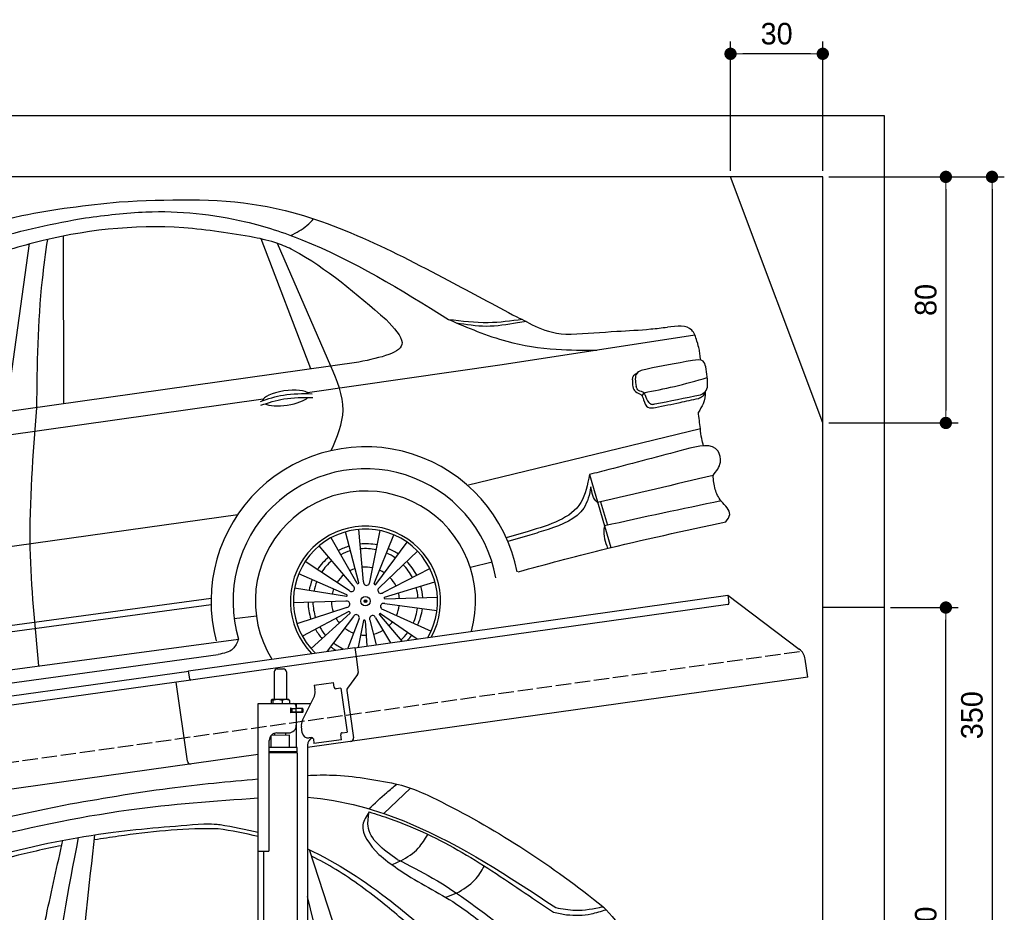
# Model space of a CAD drawing. Extents: x 13 to 6414, y -200 to 6251.
# Tile 6 of 6: x 3214 to 6414, y 3349 to 6251. Entities that reach past the tile are written whole.
import ezdxf

# ---------------------------------------------------------------- set-up
doc = ezdxf.new("R2010")
doc.units = 0
doc.header["$LTSCALE"] = 10
doc.header["$MEASUREMENT"] = 0
doc.linetypes.add('GEN3', pattern=[6.25, 5, -1.25])
doc.layers.get('0').update_dxf_attribs({"linetype": 'CONTINUOUS'})
doc.layers.get('DEFPOINTS').update_dxf_attribs({"linetype": 'CONTINUOUS'})
for name, color, linetype in [('3', 6, 'GEN3'), ('CAR', 1, 'CONTINUOUS'), ('SICHTBARE_KANTEN_DIN_', 7, 'CONTINUOUS')]:
    doc.layers.add(name, color=color, linetype=linetype)
doc.layers.add('AM_0', color=7, linetype='CONTINUOUS', lineweight=30)
doc.layers.add('AM_5', color=3, linetype='CONTINUOUS', lineweight=15)
doc.dimstyles.new('KLAUS_DXF', dxfattribs={"dimscale": 20, "dimtxt": 3.5, "dimasz": 2, "dimexe": 2, "dimexo": 1, "dimgap": 1.5, "dimtad": 1, "dimlfac": 0.1, "dimdsep": 46, "dimtxsty": 'STANDARD', "dimblk": 'DOT', "dimcen": 2, "dimclrd": 256, "dimclre": 256, "dimclrt": 2, "dimadec": 0, "dimazin": 0, "dimtfac": 1, "dimtmove": 2, "dimatfit": 3, "dimfxl": 1, "dimtolj": 1, "dimarcsym": 0})

# ---------------------------------------------------------------- blocks, each defined once
blk = doc.blocks.new('_DOT')
at = {"color": 0, "linetype": 'ByBlock'}
blk.add_line((-0.5, 0), (-1, 0), dxfattribs=at)
at = {"color": 0, "linetype": 'ByBlock', "const_width": 0.5}
blk.add_lwpolyline([(-0.25, 0, 1), (0.25, 0, 1)], format="xyb", close=True, dxfattribs=at)
blk = doc.blocks.new('*D5')
at = {"layer": 'AM_5', "lineweight": -2, "transparency": 16777216}
for p, q in [((5524.1, 5760), (5524.1, 6180)), ((5824.1, 5760), (5824.1, 6180)), ((5784.1, 6140), (5564.1, 6140))]:
    blk.add_line(p, q, dxfattribs=at)
at = {"layer": 'DEFPOINTS', "color": 0, "transparency": 16777216}
for p in [(5524.1, 6140), (5524.1, 5740), (5824.1, 5740)]:
    blk.add_point(p, dxfattribs=at)
at = {"layer": 'AM_5', "lineweight": -2, "transparency": 16777216, "xscale": 40, "yscale": 40, "zscale": 40, "rotation": 180}
blk.add_blockref('_DOT', (5524.1, 6140), dxfattribs=at)
at = {"layer": 'AM_5', "lineweight": -2, "transparency": 16777216, "xscale": 40, "yscale": 40, "zscale": 40}
blk.add_blockref('_DOT', (5824.1, 6140), dxfattribs=at)
at = {"layer": 'AM_5', "color": 2, "transparency": 16777216, "insert": (5674.1, 6205), "char_height": 70, "attachment_point": 5}
blk.add_mtext('\\A1;30', dxfattribs=at)
blk = doc.blocks.new('*D7')
at = {"layer": 'AM_5', "lineweight": -2, "transparency": 16777216}
for p, q in [((5844.1, 5740), (6264.1, 5740)), ((6224.1, 5700), (6224.1, 4980)), ((5844.1, 4940), (6264.1, 4940))]:
    blk.add_line(p, q, dxfattribs=at)
at = {"layer": 'DEFPOINTS', "color": 0, "transparency": 16777216}
for p in [(5824.1, 5740), (5824.1, 4940), (6224.1, 4940)]:
    blk.add_point(p, dxfattribs=at)
at = {"layer": 'AM_5', "lineweight": -2, "transparency": 16777216, "xscale": 40, "yscale": 40, "zscale": 40}
for p, rotation in [((6224.1, 5740), 90), ((6224.1, 4940), 270)]:
    blk.add_blockref('_DOT', p, dxfattribs=dict(at, rotation=rotation))
at = {"layer": 'AM_5', "color": 2, "transparency": 16777216, "insert": (6159.1, 5340), "char_height": 70, "attachment_point": 5, "rotation": 90}
blk.add_mtext('\\A1;80', dxfattribs=at)
blk = doc.blocks.new('*D10')
at = {"layer": 'AM_5', "lineweight": -2, "transparency": 16777216}
for p, q in [((6044.1, 4340), (6264.1, 4340)), ((6224.1, 2280), (6224.1, 4300)), ((6304.1, 2240), (6184.1, 2240))]:
    blk.add_line(p, q, dxfattribs=at)
at = {"layer": 'DEFPOINTS', "color": 0, "transparency": 16777216}
for p in [(6024.1, 4340), (6224.1, 4340), (6324.1, 2240)]:
    blk.add_point(p, dxfattribs=at)
at = {"layer": 'AM_5', "lineweight": -2, "transparency": 16777216, "xscale": 40, "yscale": 40, "zscale": 40}
for p, rotation in [((6224.1, 4340), 90), ((6224.1, 2240), 270)]:
    blk.add_blockref('_DOT', p, dxfattribs=dict(at, rotation=rotation))
at = {"layer": 'AM_5', "color": 2, "transparency": 16777216, "insert": (6159.1, 3290), "char_height": 70, "attachment_point": 5, "rotation": 90}
blk.add_mtext('\\A1;210', dxfattribs=at)
blk = doc.blocks.new('*D13')
at = {"layer": 'AM_5', "lineweight": -2, "transparency": 16777216}
for p, q in [((5844.1, 5740), (6414.1, 5740)), ((6374.1, 5700), (6374.1, 2280)), ((6344.1, 2240), (6414.1, 2240))]:
    blk.add_line(p, q, dxfattribs=at)
at = {"layer": 'DEFPOINTS', "color": 0, "transparency": 16777216}
for p in [(5824.1, 5740), (6324.1, 2240), (6374.1, 2240)]:
    blk.add_point(p, dxfattribs=at)
at = {"layer": 'AM_5', "lineweight": -2, "transparency": 16777216, "xscale": 40, "yscale": 40, "zscale": 40}
for p, rotation in [((6374.1, 5740), 90), ((6374.1, 2240), 270)]:
    blk.add_blockref('_DOT', p, dxfattribs=dict(at, rotation=rotation))
at = {"layer": 'AM_5', "color": 2, "transparency": 16777216, "insert": (6309.1, 3990), "char_height": 70, "attachment_point": 5, "rotation": 90}
blk.add_mtext('\\A1;350', dxfattribs=at)
blk = doc.blocks.new('Car 175  EG')
at = {"layer": 'CAR'}
for p, q in [((17942.7, 2925.1), (18029.7, 3007.7)), ((17807.2, 2484.1), (17701.6, 2806.9)), ((17998.3, 2771.1), (17969.5, 2758.7)), ((18179.5, 2666.2), (18144.5, 2652.6)), ((17738.9, 2474.2), (17694.5, 2655.1))]:
    blk.add_line(p, q, dxfattribs=at)
for points, knots in [([(17694.5, 3049.3), (17721.9, 3050.5), (17817.8, 3052.9), (17912.6, 3035), (17980.2, 3022.2)], [36.023232, 36.023232, 36.023232, 36.023232, 118.259253, 323.761641, 323.761641, 323.761641, 323.761641]), ([(16902.4, 2952.8), (17016.6, 2972.7), (17226.3, 3009.3), (17438, 3029.4), (17534.5, 3037.6)], [0, 0, 0, 0, 347.738814, 638.059887, 638.059887, 638.059887, 638.059887]), ([(17894.3, 2940.5), (17913.4, 2958.3), (17943.1, 2985.9), (17974.2, 3011.8), (17985.2, 3021)], [0, 0, 0, 0, 78.428284, 121.48938, 121.48938, 121.48938, 121.48938]), ([(17980.2, 3022.2), (18034.4, 3009.8), (18273.4, 2897.4), (18490.6, 2755.8), (18654.8, 2622.5)], [0, 0, 0, 0, 159.874644, 787.271793, 787.271793, 787.271793, 787.271793]), ([(17694.5, 2978.2), (17808.4, 2969.7), (18101.8, 2885.4), (18349.4, 2720.7), (18501.7, 2619.5)], [139.277208, 139.277208, 139.277208, 139.277208, 481.738996, 1029.18941, 1029.18941, 1029.18941, 1029.18941]), ([(15330.2, 2061.6), (15499.7, 2242.7), (15807.7, 2571.9), (16374.9, 2843.4), (16737.1, 2918.5), (16902.4, 2952.8)], [0, 0, 0, 0, 738.220806, 1341.344928, 1847.31521, 1847.31521, 1847.31521, 1847.31521]), ([(15618.2, 2264.7), (15674.3, 2311.2), (15844.4, 2452.1), (16141.1, 2707.5), (16615.8, 2842.2), (17080.9, 2943.8), (17393.7, 2966.3), (17534.5, 2975.9)], [0, 0, 0, 0, 218.844855, 663.888154, 1156.086056, 1672.421782, 2095.069104, 2095.069104, 2095.069104, 2095.069104]), ([(17895.3, 2930.6), (17886.3, 2916.6), (17856.6, 2869.7), (17897.6, 2824.4), (17926.4, 2792.6)], [0, 0, 0, 0, 46.680661, 155.623615, 155.623615, 155.623615, 155.623615]), ([(17986.3, 2775.9), (17941.4, 2807.8), (17882.3, 2849.9), (17892.7, 2914.9), (17895.3, 2930.6)], [0, 0, 0, 0, 144.333292, 190.14637, 190.14637, 190.14637, 190.14637]), ([(17895.3, 2930.6), (17918, 2923.4), (18022.9, 2890), (18201.4, 2803.7), (18370.2, 2688.1), (18468.2, 2621.9), (18494.3, 2604.2)], [0, 0, 0, 0, 71.558507, 330.215647, 590.333374, 685.04901, 685.04901, 685.04901, 685.04901]), ([(15870.3, 2323.5), (15905.1, 2361.8), (16002.8, 2464), (16183.7, 2597.6), (16428.6, 2705), (16716.3, 2804.6), (17034, 2867.2), (17259.6, 2884.4), (17358.3, 2891.9)], [117.352309, 117.352309, 117.352309, 117.352309, 272.540859, 541.806129, 784.156862, 1072.446581, 1454.195977, 1751.061842, 1751.061842, 1751.061842, 1751.061842]), ([(17358.3, 2891.9), (17369.2, 2891.8), (17386.8, 2891.7), (17404.3, 2890.1), (17411, 2889.5)], [0, 0, 0, 0, 32.704524, 52.753406, 52.753406, 52.753406, 52.753406]), ([(17404.3, 2875.7), (17398, 2875.8), (17289.8, 2877.4), (17155.3, 2862.8), (17028.2, 2843.7), (17002, 2839.5)], [0, 0, 0, 0, 18.992086, 324.700837, 404.11148, 404.11148, 404.11148, 404.11148]), ([(17998.3, 2771.1), (18018.8, 2783.4), (18055.1, 2805.3), (18076.4, 2841.6), (18085.7, 2857.5)], [0, 0, 0, 0, 70.351085, 124.58113, 124.58113, 124.58113, 124.58113]), ([(16895.9, 2820.7), (16868.2, 2815.3), (16735.5, 2787.6), (16485.8, 2714.9), (16203.2, 2589.4), (16018.5, 2448.5), (15942, 2373.8), (15919.7, 2351.2)], [511.867426, 511.867426, 511.867426, 511.867426, 596.429185, 918.958376, 1290.506038, 1516.177085, 1611.41328, 1611.41328, 1611.41328, 1611.41328]), ([(16795.5, 2336.7), (16811.8, 2422.5), (16843.7, 2590.3), (16881.4, 2756.9), (16899.9, 2838.4)], [0, 0, 0, 0, 261.959498, 512.462761, 512.462761, 512.462761, 512.462761]), ([(16949.8, 2847.4), (16916.8, 2677.8), (16835.7, 2261.4), (16862, 1837.3), (16877.6, 1585.9)], [0, 0, 0, 0, 516.513385, 1267.967211, 1267.967211, 1267.967211, 1267.967211]), ([(17694.5, 2810.2), (17791.8, 2766.1), (17936.9, 2668.7), (18066.4, 2558.5), (18114.8, 2517.3)], [295.386562, 295.386562, 295.386562, 295.386562, 615.655515, 806.888338, 806.888338, 806.888338, 806.888338]), ([(18071.6, 2522.7), (18029.9, 2558.7), (17939, 2637.2), (17818.8, 2727.3), (17735.2, 2773.2), (17708.3, 2786.4)], [0, 0, 0, 0, 165.293778, 360.516734, 449.744426, 449.744426, 449.744426, 449.744426]), ([(17926.4, 2792.6), (17946.3, 2776.6), (18020.7, 2716.8), (18158.7, 2652.9), (18256.2, 2574.6), (18299.4, 2540)], [0, 0, 0, 0, 76.699266, 285.687388, 451.149568, 451.149568, 451.149568, 451.149568]), ([(17986.3, 2775.9), (18025.5, 2757.3), (18152.1, 2692.4), (18265.4, 2605.1), (18344.3, 2544.3)], [173.791125, 173.791125, 173.791125, 173.791125, 304.040601, 601.261725, 601.261725, 601.261725, 601.261725]), ([(18179.5, 2666.2), (18200.8, 2678.9), (18238.2, 2701.2), (18260.2, 2738.5), (18269.7, 2754.5)], [0, 0, 0, 0, 72.9543, 128.034568, 128.034568, 128.034568, 128.034568]), ([(18494.3, 2604.2), (18508.5, 2601.2), (18548.8, 2592.8), (18607.9, 2594.4), (18649.3, 2607.5), (18665.1, 2612.6)], [0, 0, 0, 0, 43.515092, 123.529277, 173.371696, 173.371696, 173.371696, 173.371696]), ([(18501.7, 2619.5), (18522.8, 2615.5), (18573.8, 2605.7), (18624.9, 2616.3), (18654.8, 2622.5)], [0, 0, 0, 0, 63.99047, 154.400827, 154.400827, 154.400827, 154.400827]), ([(18665.1, 2612.6), (18691.5, 2582.7), (18733.4, 2535), (18782.2, 2494.5), (18800.4, 2479.4)], [0, 0, 0, 0, 119.274596, 190.03314, 190.03314, 190.03314, 190.03314])]:
    blk.add_open_spline(points, degree=3, knots=knots, dxfattribs=at)
for points in [[(17411, 2889.5), (17452.4, 2882), (17493.8, 2874.4), (17534.5, 2864.7)], [(16948.4, 2359), (16966.9, 2524.6), (16985.4, 2690.3), (17003.8, 2856)], [(17534.5, 2850.5), (17491.6, 2861.2), (17448, 2868.5), (17404.3, 2875.7)], [(18665.1, 2612.6), (18661.7, 2615.9), (18658.2, 2619.2), (18654.8, 2622.5)]]:
    blk.add_open_spline(points, degree=3, dxfattribs=at)
blk = doc.blocks.new('L_Car_OG')
at = {"layer": 'CAR'}
for p, q in [((3539.8, 11301.3), (3615.2, 11849.4)), ((3727, 11327.8), (3725.3, 11873.3)), ((4529.5, 11441.7), (4367.9, 11864.2)), ((4594.4, 11450.9), (4421.8, 11849.4)), ((5777.8, 11551.7), (5151.6, 11454.4)), ((4686, 11463.9), (2844.5, 11202.6)), ((5151.6, 11454.4), (4518.6, 11364.1)), ((5612.3, 11364.1), (5605.8, 11353.7)), ((4375, 11343.6), (3540.9, 11224.6)), ((5037.9, 11064.1), (5795.8, 11247.3)), ((5435.5, 11098.2), (5504.7, 10860.6)), ((5471.5, 11009.2), (5493.5, 10933.2)), ((2535, 10722.1), (4291.9, 10968.2)), ((4701, 10749.8), (4685.5, 10920)), ((4721, 10748.6), (4754.7, 10916.2)), ((4680.3, 10744.1), (4596.1, 10892.9)), ((4686, 10746.4), (4642.1, 10911.7)), ((4735.5, 10743.5), (4799.3, 10902.2)), ((5236.5, 10913.4), (5164.8, 10892.8)), ((5241.7, 10901.6), (5170.3, 10880.2)), ((4667.3, 10735.9), (4557.3, 10866.7)), ((4740.9, 10740.5), (4842.7, 10877.9)), ((4752.8, 10730.9), (4876.2, 10849.1)), ((4653.9, 10721.1), (4511.2, 10815)), ((4764.4, 10714.5), (4916.4, 10792.6)), ((5118.8, 10813.5), (5048.3, 10795.5)), ((4647.2, 10707.2), (4490.6, 10775.9)), ((4645.5, 10701.3), (4476.6, 10728.3)), ((4769.4, 10700), (4933.3, 10749)), ((4205.5, 10695.2), (2471.9, 10459)), ((4770.4, 10693.9), (4941.3, 10700)), ((4205.6, 10674.5), (2477.9, 10439.3)), ((4643.7, 10686), (4472.9, 10681.6)), ((4647, 10666.3), (4484.6, 10613.3)), ((4764.8, 10659.4), (4920.6, 10589.2)), ((4770.4, 10678.6), (4939.7, 10655.9)), ((4352.6, 10637.8), (4280.6, 10628.7)), ((4653.6, 10652.4), (4502.3, 10572.8)), ((4657.2, 10647.4), (4530.8, 10532.2)), ((4668, 10636.5), (4582.7, 10523.6)), ((4685.5, 10626.8), (4650.5, 10533.2)), ((4740.4, 10632.2), (4788.7, 10551.6)), ((4752.5, 10641.8), (4825.4, 10556.7)), ((4756.6, 10646.4), (4875.5, 10563.8)), ((4700.5, 10623.3), (4683.9, 10536.8)), ((4706.6, 10623), (4712.1, 10540.8)), ((4721.9, 10624.7), (4742.3, 10545)), ((2420.4, 10312.5), (4294.7, 10563.3)), ((2501.1, 10275.9), (4228.5, 10513.1))]:
    blk.add_line(p, q, dxfattribs=at)
for radius in [15.5, 4.32, 4.32, 4.32, 4.32, 2.28]:
    blk.add_circle((4707.3, 10686.5), radius, dxfattribs=at)
for centre, radius, start, end in [((4707.3, 10686.5), 501.9, 10.8925, 194.9053), ((4707.3, 10686.5), 430.6, 10.1874, 196.636), ((4707.3, 10686.5), 358, 344.1091, 211.716), ((4707.3, 10686.5), 244, 331.5447, 224.1638), ((4707.3, 10686.5), 234.5, 329.8072, 225.8825), ((4707.3, 10686.5), 186.6, 106.4784, 118.0105), ((4707.3, 10686.5), 170.9, 106.6245, 117.8724), ((4707.3, 10686.5), 186.6, 78.2674, 95.3724), ((4707.3, 10686.5), 170.9, 78.2347, 95.3857), ((4707.3, 10686.5), 186.6, 55.0498, 66.5819), ((4707.3, 10686.5), 186.6, 129.696, 146.801), ((4707.3, 10686.5), 170.9, 129.6633, 146.8143), ((4707.3, 10686.5), 170.9, 55.1959, 66.4439), ((4707.3, 10686.5), 110.7, 107.5691, 116.9799), ((4707.3, 10686.5), 110.7, 78.0231, 95.4717), ((4707.3, 10686.5), 110.7, 56.1405, 65.5513), ((4707.3, 10686.5), 170.9, 26.8061, 43.9571), ((4707.3, 10686.5), 186.6, 26.8389, 43.9438), ((4707.3, 10686.5), 186.6, 157.907, 169.4391), ((4707.3, 10686.5), 110.7, 129.4517, 146.9002), ((4707.3, 10686.5), 110.7, 26.5946, 44.0431), ((4707.3, 10686.5), 170.9, 158.053, 169.301), ((4707.3, 10686.5), 110.7, 158.9977, 168.4084), ((4661.5, 10727.7), 10.1, 221.1152, 54.972), ((4682.5, 10746.9), 3.53, 231.9521, 352.707), ((4710.9, 10748), 10.1, 169.6867, 3.5434), ((4739, 10743.5), 3.53, 180.5235, 301.2784), ((4757.6, 10722), 10.1, 118.2581, 312.1149), ((4707.3, 10686.5), 170.9, 3.7673, 15.0153), ((4707.3, 10686.5), 186.6, 3.6213, 15.1533), ((4644.6, 10704.8), 3.53, 283.3807, 44.1355), ((4771.6, 10697.3), 3.53, 129.0949, 249.8498), ((4707.3, 10686.5), 110.7, 4.712, 14.1227), ((4707.3, 10686.5), 186.6, 181.1246, 198.2296), ((4707.3, 10686.5), 170.9, 181.0919, 198.2429), ((4707.3, 10686.5), 110.7, 180.8803, 198.3288), ((4646.6, 10676.4), 10.1, 272.5438, 106.4006), ((4766.4, 10669.3), 10.1, 66.8295, 260.6863), ((4707.3, 10686.5), 110.7, 335.166, 352.6145), ((4707.3, 10686.5), 170.9, 335.3776, 352.5286), ((4707.3, 10686.5), 186.6, 335.4103, 352.5153), ((4707.3, 10686.5), 110.7, 210.4263, 219.837), ((4654, 10648.9), 3.53, 334.8092, 95.5641), ((4677.3, 10632.7), 10.1, 323.9724, 157.8291), ((4730.7, 10629.6), 10.1, 15.4009, 209.2577), ((4755.8, 10642.9), 3.53, 77.6664, 198.4213), ((4707.3, 10686.5), 186.6, 209.3355, 220.8676), ((4707.3, 10686.5), 170.9, 209.4816, 220.7296), ((4707.3, 10686.5), 110.7, 232.3089, 249.7574), ((4703.4, 10621.4), 3.53, 26.2378, 146.9927), ((4707.3, 10686.5), 110.7, 313.2834, 322.6941), ((4707.3, 10686.5), 110.7, 261.8548, 271.2656), ((4707.3, 10686.5), 110.7, 283.7374, 301.1859), ((4707.3, 10686.5), 170.9, 312.3388, 323.5867), ((4707.3, 10686.5), 186.6, 317.0251, 323.7248), ((4707.3, 10686.5), 186.6, 232.5532, 238.4898), ((4707.3, 10686.5), 170.9, 232.5204, 245.3864)]:
    blk.add_arc(centre, radius, start, end, dxfattribs=at)
for start_param, end_param in [(3.301598, 6.200586), (0.414691, 2.782634)]:
    blk.add_ellipse((4447.9, 11346.9), major_axis=(-75.2, -10.6), ratio=0.31079, start_param=start_param, end_param=end_param, dxfattribs=at)
for points, knots in [([(2284.5, 11115.6), (2449.1, 11271.9), (2825.3, 11629.2), (3402.9, 11930.5), (3800.4, 11973.4), (3906.8, 11984.9)], [0, 0, 0, 0, 681.59514, 1558.185406, 1878.345054, 1878.345054, 1878.345054, 1878.345054]), ([(3906.8, 11984.9), (4062.2, 11991.9), (4439.2, 12008.8), (4859.5, 11792.1), (5125.7, 11649.9), (5199.6, 11610.4)], [0, 0, 0, 0, 460.678421, 1117.322979, 1369.566801, 1369.566801, 1369.566801, 1369.566801]), ([(3797.3, 11932.7), (3862.6, 11941), (4035.8, 11963), (4276.8, 11938.8), (4613.8, 11828.7), (4822.7, 11698.6), (4976.9, 11602.5)], [0, 0, 0, 0, 197.354989, 523.331968, 715.180608, 1257.12942, 1257.12942, 1257.12942, 1257.12942]), ([(2355.6, 11117.6), (2398.4, 11139.6), (2489.6, 11186.6), (2638.3, 11330.3), (2855.7, 11538.5), (3169.4, 11708.1), (3484.8, 11875.5), (3694.8, 11913.9), (3797.3, 11932.7)], [0, 0, 0, 0, 143.608936, 306.162951, 616.160372, 1043.685767, 1369.397123, 1680.059374, 1680.059374, 1680.059374, 1680.059374]), ([(4345.1, 11869.1), (4269.2, 11881.7), (4032.2, 11921), (3750.8, 11888.2), (3559.7, 11831.8), (3524.8, 11821.5)], [0, 0, 0, 0, 230.666087, 719.835724, 828.996304, 828.996304, 828.996304, 828.996304]), ([(4464.4, 11875.4), (4483, 11884.9), (4510.7, 11899.1), (4531.9, 11921.7), (4538.9, 11929.2)], [0, 0, 0, 0, 62.006885, 92.454394, 92.454394, 92.454394, 92.454394]), ([(3639.1, 11315.3), (3640.8, 11454.2), (3643, 11637.3), (3668.3, 11818.5), (3674.4, 11862.3)], [0, 0, 0, 0, 415.808339, 548.434975, 548.434975, 548.434975, 548.434975]), ([(4472.5, 11828), (4455.8, 11835.6), (4415.1, 11854.3), (4371.1, 11863.6), (4345.1, 11869.1)], [0, 0, 0, 0, 54.902957, 134.190642, 134.190642, 134.190642, 134.190642]), ([(4774.5, 11602), (4800.1, 11574.7), (4868.9, 11501.4), (4756.6, 11478.4), (4686, 11463.9)], [0, 0, 0, 0, 90.896446, 244.763823, 244.763823, 244.763823, 244.763823]), ([(4976.9, 11602.5), (5020.1, 11597.3), (5100.3, 11587.7), (5180.2, 11598.2), (5217.1, 11603)], [0, 0, 0, 0, 130.013718, 241.003239, 241.003239, 241.003239, 241.003239]), ([(4976.9, 11602.5), (5039.3, 11575.7), (5151.8, 11527.5), (5317.2, 11502.4), (5415.3, 11502.2), (5459.1, 11502.2)], [0, 0, 0, 0, 202.979345, 365.710177, 497.247708, 497.247708, 497.247708, 497.247708]), ([(5002.5, 11591.6), (5035.1, 11586.3), (5101.3, 11575.4), (5177.7, 11588), (5220.9, 11595.5), (5230.6, 11597.2)], [0, 0, 0, 0, 98.300128, 199.958541, 229.74578, 229.74578, 229.74578, 229.74578]), ([(5375.5, 11554.2), (5425.1, 11557.5), (5511.6, 11563.3), (5616.2, 11568.7), (5670.8, 11575.1), (5688.6, 11577.2)], [0, 0, 0, 0, 149.071568, 260.147008, 313.971951, 313.971951, 313.971951, 313.971951]), ([(5784.8, 11531.8), (5780.4, 11545.6), (5767.2, 11586.9), (5720.1, 11581.1), (5688.6, 11577.2)], [0, 0, 0, 0, 39.821391, 119.637198, 119.637198, 119.637198, 119.637198]), ([(5796.9, 11470.5), (5795.9, 11477.3), (5792.8, 11499.5), (5792.3, 11508), (5784.8, 11531.8)], [41.419446, 41.419446, 41.419446, 41.419446, 62.026455, 108.525162, 108.525162, 108.525162, 108.525162]), ([(5813.2, 11448.7), (5811.2, 11455.7), (5805.5, 11474.9), (5723.6, 11460.8), (5668.3, 11450), (5623.4, 11441.2)], [0, 0, 0, 0, 19.810591, 54.153305, 203.962386, 203.962386, 203.962386, 203.962386]), ([(4595.9, 11175.9), (4614.9, 11219.7), (4654.5, 11311.2), (4615, 11403.1), (4594.4, 11450.9)], [0, 0, 0, 0, 137.280693, 286.182874, 286.182874, 286.182874, 286.182874]), ([(5575.1, 11406), (5575.7, 11409.7), (5577.5, 11420.8), (5587.2, 11427.1), (5593.6, 11431.2)], [0, 0, 0, 0, 11.15645, 32.466012, 32.466012, 32.466012, 32.466012]), ([(5623.4, 11441.2), (5609.3, 11438.2), (5579.4, 11431.8), (5584.6, 11401.1), (5587.3, 11384.8)], [0, 0, 0, 0, 37.297309, 79.324277, 79.324277, 79.324277, 79.324277]), ([(5575.1, 11406), (5575.1, 11390.6), (5575.2, 11367.6), (5604.4, 11360.4), (5609.1, 11347.6), (5611.4, 11341.3)], [0, 0, 0, 0, 39.56433, 59.02858, 78.295812, 78.295812, 78.295812, 78.295812]), ([(5612.3, 11364.1), (5645.4, 11370.5), (5714.8, 11383.9), (5782.8, 11403.4), (5818.3, 11413.6)], [0, 0, 0, 0, 101.169695, 211.92924, 211.92924, 211.92924, 211.92924]), ([(5796.2, 11357.7), (5801.7, 11360.5), (5822.8, 11371.2), (5820, 11397.1), (5818, 11416.2)], [0, 0, 0, 0, 17.78959, 67.288732, 67.288732, 67.288732, 67.288732]), ([(4365.9, 11336.1), (4390.6, 11344.2), (4445.3, 11361.9), (4502.8, 11361.3), (4534.4, 11361)], [0, 0, 0, 0, 77.291279, 171.241574, 171.241574, 171.241574, 171.241574]), ([(5616.5, 11356.4), (5615.5, 11359.1), (5612.1, 11368.2), (5593.2, 11367.5), (5589.2, 11379.4), (5587.3, 11384.8)], [0, 0, 0, 0, 8.326849, 27.383691, 43.070684, 43.070684, 43.070684, 43.070684]), ([(5811.7, 11367.8), (5811.7, 11354.1), (5808.3, 11330.7), (5795.1, 11309.9), (5789.4, 11300.9)], [60.096867, 60.096867, 60.096867, 60.096867, 101.297993, 132.756302, 132.756302, 132.756302, 132.756302]), ([(4367.4, 11323.6), (4392.1, 11331.7), (4446.7, 11349.4), (4504.3, 11348.8), (4535.8, 11348.5)], [0, 0, 0, 0, 77.291279, 171.241574, 171.241574, 171.241574, 171.241574]), ([(5611.4, 11341.3), (5614.7, 11331.1), (5620.9, 11311.7), (5640.8, 11314.5), (5650.2, 11315.8)], [0, 0, 0, 0, 27.940191, 53.201649, 53.201649, 53.201649, 53.201649]), ([(5616.5, 11356.4), (5619.4, 11348), (5623.5, 11336), (5637.1, 11325), (5644.3, 11326.7), (5647.7, 11327.5)], [0, 0, 0, 0, 26.483004, 37.730677, 47.604866, 47.604866, 47.604866, 47.604866]), ([(5650.2, 11315.8), (5676.7, 11321.4), (5723.2, 11331.3), (5769.7, 11341.4), (5789.7, 11345.8)], [0, 0, 0, 0, 81.297808, 142.645833, 142.645833, 142.645833, 142.645833]), ([(5789.7, 11345.8), (5794.3, 11347.7), (5802.9, 11351.1), (5808.9, 11358.1), (5811.6, 11361.4)], [0, 0, 0, 0, 14.803927, 27.280688, 27.280688, 27.280688, 27.280688]), ([(3646.1, 10476.5), (3633.2, 10604.1), (3605, 10883.4), (3627.1, 11163.3), (3639.1, 11315.3)], [0, 0, 0, 0, 384.038584, 840.397013, 840.397013, 840.397013, 840.397013]), ([(5806.1, 11191.5), (5804, 11199.4), (5799.1, 11217.7), (5797, 11236.6), (5795.8, 11247.3)], [0, 0, 0, 0, 24.456063, 56.87542, 56.87542, 56.87542, 56.87542]), ([(5837.2, 11095.4), (5847.9, 11108.6), (5866.6, 11131.7), (5850.6, 11206.3), (5790.1, 11190.9), (5745, 11179.3)], [0, 0, 0, 0, 48.827395, 85.620918, 194.156333, 194.156333, 194.156333, 194.156333]), ([(5745, 11179.3), (5662.8, 11157.4), (5559.8, 11130), (5456.5, 11103.5), (5435.5, 11098.2)], [0, 0, 0, 0, 254.946556, 319.891327, 319.891327, 319.891327, 319.891327]), ([(5435.5, 11098.2), (5429.2, 11065.4), (5410, 10965.4), (5306.2, 10934.3), (5236.5, 10913.4)], [0, 0, 0, 0, 95.215696, 290.286101, 290.286101, 290.286101, 290.286101]), ([(5879, 10944.9), (5884.7, 10952.7), (5901.7, 10975.8), (5861.5, 11009.1), (5841.5, 11049.9), (5838.6, 11079.9), (5837.2, 11095.4)], [0, 0, 0, 0, 26.22754, 77.79828, 120.836025, 166.792967, 166.792967, 166.792967, 166.792967]), ([(5440, 11058.2), (5435.4, 11033), (5419.1, 10964), (5323.4, 10925.4), (5261.3, 10907.3), (5241.7, 10901.6)], [14.810818, 14.810818, 14.810818, 14.810818, 88.230203, 222.775432, 285.298582, 285.298582, 285.298582, 285.298582]), ([(5462, 11007), (5461.6, 11007.4), (5446.8, 11018.9), (5443.3, 11038.9), (5440, 11058.2)], [0, 0, 0, 0, 1.873484, 55.939381, 55.939381, 55.939381, 55.939381]), ([(5203.3, 10782), (5293.6, 10806.6), (5517.5, 10866.5), (5744, 10915.6), (5879, 10944.9)], [72.946774, 72.946774, 72.946774, 72.946774, 353.655126, 768.077039, 768.077039, 768.077039, 768.077039]), ([(5484.2, 10931.1), (5483.5, 10927.7), (5478.9, 10903.3), (5487.1, 10879), (5494.2, 10858)], [0, 0, 0, 0, 10.212581, 74.30511, 74.30511, 74.30511, 74.30511]), ([(4294.7, 10563.3), (4289.7, 10551.4), (4277.7, 10523), (4246.7, 10516.7), (4228.5, 10513.1)], [0, 0, 0, 0, 36.564478, 87.9031, 87.9031, 87.9031, 87.9031])]:
    blk.add_open_spline(points, degree=3, knots=knots, dxfattribs=at)
for points in [[(4472.5, 11828), (4581.5, 11769), (4678, 11685.5), (4774.5, 11602)], [(5199.6, 11610.4), (5240.2, 11593.1), (5283.8, 11554.8), (5375.5, 11554.2)], [(5818, 11416.2), (5816.4, 11427.1), (5814.8, 11437.9), (5813.2, 11448.7)], [(5647.7, 11327.5), (5697.2, 11337.5), (5746.7, 11347.6), (5796.2, 11357.7)], [(5795.8, 11247.3), (5793.7, 11265.2), (5791.5, 11283.1), (5789.4, 11300.9)], [(5837.2, 11095.4), (5712.2, 11065.6), (5587.3, 11035.8), (5462, 11007)], [(5863.5, 11012.5), (5736.9, 10986), (5610.3, 10959.6), (5484.2, 10931.1)]]:
    blk.add_open_spline(points, degree=3, dxfattribs=at)

msp = doc.modelspace()

# ---------------------------------------------------------------- linework, layer by layer
for p, q in [((324.09, 5940), (6024.074, 5940)), ((6024.074, 5940), (6024.074, 2240)), ((5824.081, 5740), (524.081, 5740)), ((5824.081, 4940), (5524.081, 5740)), ((5824.081, 240), (5824.081, 5740)), ((4302.616, 4209.409), (5515.695, 4379.896)), ((5515.695, 4379.896), (5519.174, 4355.139)), ((5515.695, 4379.896), (5747.632, 4205.119)), ((5514.919, 4349.492), (4303.821, 4179.283)), ((6024.074, 4340), (5824.081, 4340)), ((3762.781, 4134.55), (4302.477, 4210.399)), ((4302.477, 4210.399), (4306.792, 4179.701)), ((4303.821, 4179.283), (3770.066, 4104.269)), ((4306.792, 4179.701), (4313.87, 4129.338)), ((5775.306, 4113.433), (5767.054, 4172.146)), ((1284.081, 3785.181), (3762.92, 4133.559)), ((3766.678, 4106.822), (3762.781, 4134.55)), ((4040.805, 4130.64), (4040.805, 4040.64)), ((4050.805, 4140.64), (4070.805, 4140.64)), ((4080.805, 4130.64), (4080.805, 4040.64)), ((3770.066, 4104.269), (1284.081, 3754.886)), ((3758.719, 3840.119), (3722.534, 4097.589)), ((5775.306, 4113.433), (4148.805, 3884.844)), ((4170.748, 4087.873), (4233.134, 4096.641)), ((4235.361, 4080.797), (4233.134, 4096.641)), ((4311.953, 4121.928), (4278.64, 4077.719)), ((4170.748, 4087.873), (4172.974, 4072.029)), ((4173.564, 4067.83), (4172.974, 4072.029)), ((4235.361, 4080.797), (4235.5, 4079.807)), ((4241.148, 4075.551), (4242.138, 4075.69)), ((4257.982, 4077.917), (4242.138, 4075.69)), ((4257.982, 4077.917), (4278.023, 3935.319)), ((4276.723, 4070.309), (4298.415, 3915.968)), ((4030.888, 4038.184), (4030.888, 4027.64)), ((4051.586, 4040.64), (4033.613, 4040.64)), ((4036.628, 4038.184), (4036.628, 4027.64)), ((4078.633, 4040.64), (4051.586, 4040.64)), ((4066.545, 4038.184), (4066.545, 4027.64)), ((4088.305, 4040.64), (4078.633, 4040.64)), ((4090.722, 4038.184), (4090.722, 4027.64)), ((4132.62, 3973.529), (4170.09, 4047.069)), ((3988.805, 4027.64), (4160.19, 4027.64)), ((3988.805, 3547.64), (3988.805, 4027.64)), ((4097.451, 4011.64), (4093.805, 4011.64)), ((4094.805, 4001.785), (4094.805, 4008.994)), ((4097.451, 4011.64), (4109.805, 4011.64)), ((4097.805, 4011.64), (4097.805, 3999.64)), ((4111.805, 4011.64), (4109.805, 4011.64)), ((4111.805, 4011.64), (4112.805, 4011.64)), ((4112.805, 4017.64), (4112.805, 4014.64)), ((4113.529, 4011.64), (4112.805, 4011.64)), ((4112.805, 3999.64), (4112.805, 4011.64)), ((4131.081, 4011.64), (4113.529, 4011.64)), ((4113.805, 4012.14), (4113.805, 4027.64)), ((4132.805, 4012.14), (4113.805, 4012.14)), ((4131.081, 4011.64), (4131.805, 4011.64)), ((4131.805, 3999.64), (4131.805, 4011.64)), ((4133.805, 4011.14), (4133.805, 4000.14)), ((4131.805, 3999.64), (4093.939, 3999.64)), ((4109.805, 3999.14), (4097.451, 3999.14)), ((4112.805, 3996.14), (4112.805, 3957.64)), ((4113.805, 3884.659), (4113.805, 3999.14)), ((4132.805, 3999.14), (4113.805, 3999.14)), ((4131.929, 3932.963), (4129.146, 3952.769)), ((4024.805, 3550.64), (4024.805, 3907.64)), ((4090.803, 3924.641), (4030.803, 3923.885)), ((4030.805, 3884.688), (4030.803, 3923.885)), ((4042.813, 3924.037), (4042.805, 3931.64)), ((4049.805, 3932.64), (4087.805, 3932.64)), ((4078.807, 3924.49), (4078.805, 3932.64)), ((4090.803, 3884.643), (4090.803, 3924.641)), ((4162.44, 3917.055), (4154.518, 3915.941)), ((4168.087, 3912.799), (4170.175, 3897.945)), ((4259.299, 3910.471), (4170.175, 3897.945)), ((4256.933, 3927.305), (4257.072, 3926.315)), ((4259.299, 3910.471), (4257.072, 3926.315)), ((4262.179, 3933.092), (4261.189, 3932.953)), ((4262.179, 3933.092), (4278.023, 3935.319)), ((4115.805, 3884.643), (4024.805, 3884.643)), ((4115.806, 3871.375), (4115.805, 3884.643)), ((4148.805, 3892.64), (4148.805, 2534.272)), ((3988.805, 3862.357), (1284.081, 3482.233)), ((4115.806, 3871.375), (4024.805, 3871.375)), ((4112.806, 3869.643), (4024.805, 3869.643)), ((4115.806, 3867.911), (4024.805, 3867.911)), ((4112.806, 3869.643), (4115.806, 3871.375)), ((4112.806, 3869.643), (4115.806, 3867.911)), ((4113.805, 3869.066), (4113.805, 3870.22)), ((4115.797, 3867.911), (4115.899, 2061.649)), ((3988.805, 1977.64), (3988.805, 3547.64)), ((3988.805, 3547.64), (4021.805, 3547.64)), ((4005.81, 3547.64), (4005.893, 2061.638))]:
    msp.add_line(p, q)
msp.add_polyline3d([(4168.084, 3912.803, 0), (4168.084, 3912.803, 0), (4168.084, 3912.813, 0), (4168.084, 3912.823, 0), (4168.084, 3912.833, 0), (4168.084, 3912.833, 0), (4168.084, 3912.843, 0), (4168.084, 3912.853, 0), (4168.074, 3912.863, 0), (4168.074, 3912.863, 0), (4168.074, 3912.873, 0), (4168.074, 3912.883, 0), (4168.074, 3912.893, 0), (4168.074, 3912.903, 0), (4168.074, 3912.903, 0), (4168.074, 3912.913, 0), (4168.064, 3912.923, 0), (4168.064, 3912.933, 0), (4168.064, 3912.933, 0), (4168.064, 3912.943, 0), (4168.064, 3912.953, 0), (4168.064, 3912.963, 0), (4168.064, 3912.963, 0), (4168.064, 3912.973, 0), (4168.054, 3912.983, 0), (4168.054, 3912.993, 0), (4168.054, 3913.003, 0), (4168.054, 3913.003, 0), (4168.054, 3913.013, 0), (4168.054, 3913.023, 0), (4168.054, 3913.033, 0), (4168.044, 3913.033, 0), (4168.044, 3913.043, 0), (4168.044, 3913.053, 0), (4168.044, 3913.063, 0), (4168.044, 3913.063, 0), (4168.044, 3913.073, 0), (4168.034, 3913.083, 0), (4168.034, 3913.093, 0), (4168.034, 3913.103, 0), (4168.034, 3913.103, 0), (4168.034, 3913.113, 0), (4168.034, 3913.123, 0), (4168.034, 3913.133, 0), (4168.024, 3913.133, 0), (4168.024, 3913.143, 0), (4168.024, 3913.153, 0), (4168.024, 3913.163, 0), (4168.024, 3913.163, 0), (4168.024, 3913.173, 0), (4168.014, 3913.183, 0), (4168.014, 3913.193, 0), (4168.014, 3913.203, 0), (4168.014, 3913.203, 0), (4168.014, 3913.213, 0), (4168.014, 3913.223, 0), (4168.004, 3913.233, 0), (4168.004, 3913.233, 0), (4168.004, 3913.243, 0), (4168.004, 3913.253, 0), (4168.004, 3913.263, 0), (4167.994, 3913.273, 0), (4167.994, 3913.273, 0), (4167.994, 3913.283, 0), (4167.994, 3913.293, 0), (4167.994, 3913.303, 0), (4167.984, 3913.303, 0), (4167.984, 3913.313, 0), (4167.984, 3913.323, 0), (4167.984, 3913.333, 0), (4167.984, 3913.333, 0), (4167.984, 3913.343, 0), (4167.974, 3913.353, 0), (4167.974, 3913.363, 0), (4167.974, 3913.373, 0), (4167.974, 3913.373, 0), (4167.974, 3913.383, 0), (4167.964, 3913.393, 0), (4167.964, 3913.403, 0), (4167.964, 3913.403, 0), (4167.964, 3913.413, 0), (4167.954, 3913.423, 0), (4167.954, 3913.433, 0), (4167.954, 3913.433, 0), (4167.954, 3913.443, 0), (4167.954, 3913.453, 0), (4167.944, 3913.463, 0), (4167.944, 3913.473, 0), (4167.944, 3913.473, 0), (4167.944, 3913.483, 0), (4167.944, 3913.493, 0), (4167.934, 3913.503, 0), (4167.934, 3913.503, 0), (4167.934, 3913.513, 0), (4167.934, 3913.523, 0), (4167.924, 3913.533, 0), (4167.924, 3913.533, 0), (4167.924, 3913.543, 0), (4167.924, 3913.553, 0), (4167.914, 3913.563, 0), (4167.914, 3913.573, 0), (4167.914, 3913.573, 0), (4167.914, 3913.583, 0), (4167.914, 3913.593, 0), (4167.904, 3913.603, 0), (4167.904, 3913.603, 0), (4167.904, 3913.613, 0), (4167.904, 3913.623, 0), (4167.894, 3913.633, 0), (4167.894, 3913.633, 0), (4167.894, 3913.643, 0), (4167.894, 3913.653, 0), (4167.884, 3913.663, 0), (4167.884, 3913.673, 0), (4167.884, 3913.673, 0), (4167.884, 3913.683, 0), (4167.874, 3913.693, 0), (4167.874, 3913.703, 0), (4167.874, 3913.703, 0), (4167.874, 3913.713, 0), (4167.864, 3913.723, 0), (4167.864, 3913.733, 0), (4167.864, 3913.733, 0), (4167.854, 3913.743, 0), (4167.854, 3913.753, 0), (4167.854, 3913.763, 0), (4167.854, 3913.763, 0), (4167.844, 3913.773, 0)])
for centre, radius, start, end in [((5514.223, 4354.443), 5, 278, 8), ((5717.541, 4165.187), 50, 8, 53), ((4050.805, 4130.64), 10, 90, 180), ((4070.805, 4130.64), 10, 0, 90), ((4303.967, 4127.946), 10, 323, 8), ((4138.905, 4062.959), 35, 333, 8), ((4240.452, 4080.503), 5, 188, 278), ((4286.626, 4071.701), 10, 143, 188), ((4039.274, 4033.096), 9.808, 138.356376, 148.753006), ((4034.127, 4037.934), 2.754, 100.76608, 142.434274), ((4033.67, 4038.547), 2.094, 44.84476, 91.561935), ((4029.63, 4034.088), 8.108, 30.33762, 47.053163), ((4051.495, 3993.271), 47.367, 71.474333, 108.335359), ((4078.562, 4009.304), 31.336, 67.161985, 112.719952), ((4085.272, 4035.234), 6.199, 28.413387, 60.706774), ((4094.805, 4011.64), 1, 48.590378, 221.409622), ((4091.805, 4008.994), 3, 0, 41.409622), ((4091.805, 4001.785), 3, 318.590378, 0), ((4097.451, 4014.64), 3, 228.590378, 270), ((4102.805, 4017.64), 10, 0, 90), ((4109.805, 4014.64), 3, 270, 0), ((4132.805, 4011.14), 1, 0, 90), ((4094.805, 3999.14), 1, 138.590378, 311.409622), ((4097.451, 3996.14), 3, 90, 131.409622), ((4109.805, 3996.14), 3, 0, 90), ((4163.805, 3957.64), 35, 153, 188), ((4132.805, 4000.14), 1, 270, 0), ((4087.805, 3957.64), 25, 270, 0), ((4049.805, 3907.64), 25, 90, 180), ((4151.734, 3935.747), 20, 188, 278), ((4173.805, 3892.64), 25, 108.64725, 180), ((4163.136, 3912.103), 5, 19.536959, 98), ((4261.884, 3928.001), 5, 98, 188), ((4288.512, 3914.576), 10, 278, 8), ((3768.621, 3841.511), 10, 188, 278), ((4021.805, 3550.64), 3, 270, 0)]:
    msp.add_arc(centre, radius, start, end)
at = {"layer": '3'}
msp.add_line((747.49, 3494.675), (5754.898, 4198.42), dxfattribs=at)
at = {"layer": 'SICHTBARE_KANTEN_DIN_'}
msp.add_arc((3769.649, 4107.24), 3, 188, 278, dxfattribs=at)

# ---------------------------------------------------------------- block references
at = {"layer": 'AM_0'}
for name, p in [('L_Car_OG', (-369.761, -6325.812)), ('Car 175  EG', (-13545.683, 745.11))]:
    msp.add_blockref(name, p, dxfattribs=at)

# ---------------------------------------------------------------- dimensions: what is measured, and where the dimension line sits
at = {"layer": 'AM_5'}
dim = msp.add_linear_dim(base=(5524.081, 6140), p1=(5824.081, 5740), p2=(5524.081, 5740), dimstyle='KLAUS_DXF', override={"dimtol": 0, "dimlim": 0, "dimtp": 0, "dimtm": 0, "dimtfac": 1, "dimtdec": 2, "dimtolj": 1, "dimtzin": 7}, dxfattribs=at)
dim.commit()
dim.dimension.update_dxf_attribs({"geometry": '*D5', "text_midpoint": (5674.081, 6205)})
for base, p1, p2, picture, middle in [((6224.074, 4940), (5824.081, 5740), (5824.081, 4940), '*D7', (6159.074, 5340)), ((6224.074, 4340), (6324.081, 2240), (6024.074, 4340), '*D10', (6159.074, 3290))]:
    dim = msp.add_linear_dim(base=base, p1=p1, p2=p2, angle=90, dimstyle='KLAUS_DXF', override={"dimtzin": 7}, dxfattribs=at)
    dim.commit()
    dim.dimension.update_dxf_attribs({"geometry": picture, "text_midpoint": middle})
dim = msp.add_linear_dim(base=(6374.074, 2240), p1=(5824.081, 5740), p2=(6324.081, 2240), angle=90, dimstyle='KLAUS_DXF', dxfattribs=at)
dim.commit()
dim.dimension.update_dxf_attribs({"geometry": '*D13', "text_midpoint": (6309.074, 3990)})

doc.saveas('drawing.dxf')
